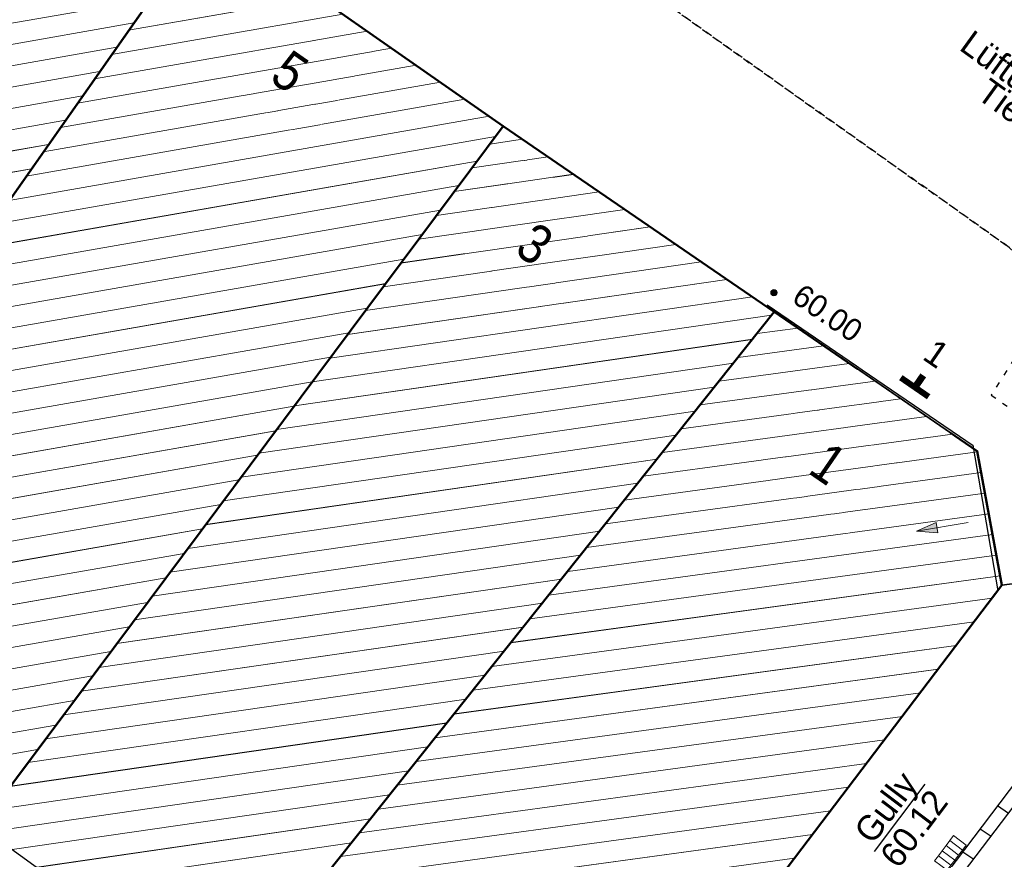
# Model space of a CAD drawing. Header units: millimetres. Extents: x 32365810 to 32368499, y 5620272 to 5622478.
# Tile 78 of 249: x 32366584 to 32366602, y 5620709 to 5620724. Entities that reach past the tile are written whole.
import ezdxf

# ---------------------------------------------------------------- set-up
doc = ezdxf.new("R2010")
doc.units = ezdxf.units.MM
for name, pattern in [('1000.100', [0]), ('1000.104', [0.225, 0.075, -0.15]), ('1600.1047', [0]), ('1600.2028', [0]), ('1600.2032', [0.25, 0.125, 0, 0, -0.125]), ('1600.2505', [0]), ('1600.2512', [0.25, 0.125, 0, 0, -0.125])]:
    doc.linetypes.add(name, pattern=pattern)
doc.layers.get('0').update_dxf_attribs({"color": 1, "linetype": 'CONTINUOUS'})
doc.layers.add('_K_Flurstücke_Grenzpunkte', color=251, linetype='CONTINUOUS', lineweight=50)
doc.layers.add('_K_Gebäude', color=251, linetype='CONTINUOUS')
doc.layers.add('_K_Lagebezeichnungen', color=251, linetype='CONTINUOUS')
for name, color, linetype, transparency in [('Beschriftung Topographie', 7, 'CONTINUOUS', 0.75), ('Flurstücke_Grenzpunkte', 11, 'CONTINUOUS', 0.75), ('Gebäude', 31, 'CONTINUOUS', 0.75), ('Höhen_ gemessen (NHN)', 7, 'CONTINUOUS', 0.75), ('Lagebezeichnungen', 12, 'CONTINUOUS', 0.75), ('Symbole Topographie', 7, 'CONTINUOUS', 0.75), ('Topographie_ örtl. Aufnahme', 7, 'CONTINUOUS', 0.75), ('weitere Entwässerungsleitungen', 7, 'CONTINUOUS', 0.75)]:
    doc.layers.add(name, color=color, linetype=linetype, transparency=transparency)
doc.styles.add('Beschriftung Topographie_ blau', font='GOTHIC.TTF')
doc.styles.add('Hausnummern NRW', font='arial.ttf', dxfattribs={"width": 0.85})
doc.styles.add('Höhe NHN_ gemessen_ blau', font='GOTHIC.TTF')
doc.styles.add('Kanal_ Höhe_ NHN (Deckel_Sohle)_ lila', font='GOTHIC.TTF')
doc.styles.add('Koordinaten der Kartenecken - N 6 380', font='arial.ttf')

# ---------------------------------------------------------------- blocks, each defined once
blk = doc.blocks.new('S1000.360')
at = {"lineweight": -2}
blk.add_hatch(color=0, dxfattribs=at).paths.add_polyline_path([(0, 0.25), (0.05, 0.05), (-0.05, 0.05)], flags=0)
at = {"color": 0, "lineweight": -2}
for p, q in [((-0.05, 0.05), (0, 0.25)), ((0, 0.25), (0.05, 0.05)), ((0, 0.25), (0, -0.25)), ((0.05, 0.05), (-0.05, 0.05))]:
    blk.add_line(p, q, dxfattribs=at)
blk = doc.blocks.new('S1000.507', base_point=(0, -0.25))
at = {"color": 0, "lineweight": -2}
for p, q in [((-0.5, 0.25), (-0.3, 0.25)), ((-0.5, -0.25), (-0.5, 0.25)), ((-0.3, 0.25), (-0.1, 0.25)), ((-0.3, 0.25), (-0.3, -0.25)), ((-0.1, 0.25), (0.1, 0.25)), ((-0.1, 0.25), (-0.1, -0.25)), ((0.1, 0.25), (0.3, 0.25)), ((0.1, 0.25), (0.1, -0.25)), ((0.3, 0.25), (0.5, 0.25)), ((0.3, 0.25), (0.3, -0.25)), ((0.5, 0.25), (0.5, -0.25)), ((-0.3, -0.25), (-0.5, -0.25)), ((-0.1, -0.25), (-0.3, -0.25)), ((0.1, -0.25), (-0.1, -0.25)), ((0.3, -0.25), (0.1, -0.25)), ((0.5, -0.25), (0.3, -0.25))]:
    blk.add_line(p, q, dxfattribs=at)
blk = doc.blocks.new('S1000.15')
at = {"color": 0, "lineweight": -2}
for p, q in [((-0.5, 0.05), (-0.485, 0.1)), ((0.495, 0.05), (-0.5, 0.05)), ((-0.5, -0.05), (-0.5, 0)), ((-0.5, 0), (0.5, 0)), ((-0.485, 0.1), (0.49, 0.1)), ((-0.475, 0.15), (-0.455, 0.2)), ((0.475, 0.15), (-0.475, 0.15)), ((-0.455, 0.2), (0.455, 0.2)), ((-0.43, 0.25), (-0.4, 0.3)), ((0.43, 0.25), (-0.43, 0.25)), ((-0.4, 0.3), (0.395, 0.3)), ((-0.355, 0.35), (-0.295, 0.4)), ((0.36, 0.35), (-0.355, 0.35)), ((-0.295, 0.4), (0.3, 0.4)), ((0.22, 0.45), (-0.215, 0.45)), ((0.3, 0.4), (0.22, 0.45)), ((0.395, 0.3), (0.36, 0.35)), ((0.455, 0.2), (0.43, 0.25)), ((0.49, 0.1), (0.475, 0.15)), ((0.5, 0), (0.495, 0.05)), ((0.495, -0.05), (-0.5, -0.05)), ((-0.475, -0.15), (-0.49, -0.1)), ((-0.49, -0.1), (0.485, -0.1)), ((0.475, -0.15), (-0.475, -0.15)), ((-0.43, -0.25), (-0.455, -0.2)), ((-0.455, -0.2), (0.46, -0.2)), ((0.425, -0.25), (-0.43, -0.25)), ((-0.355, -0.35), (-0.4, -0.3)), ((-0.4, -0.3), (0.395, -0.3)), ((0.345, -0.35), (-0.355, -0.35)), ((-0.205, -0.45), (-0.29, -0.4)), ((-0.29, -0.4), (0.285, -0.4)), ((0.2, -0.45), (-0.205, -0.45)), ((0.285, -0.4), (0.345, -0.35)), ((0.395, -0.3), (0.425, -0.25)), ((0.46, -0.2), (0.475, -0.15)), ((0.485, -0.1), (0.495, -0.05))]:
    blk.add_line(p, q, dxfattribs=at)
blk.add_circle((0, 0), 0.5, dxfattribs=at)
blk = doc.blocks.new('O1477')
at = {"layer": 'Flurstücke_Grenzpunkte', "color": 7, "linetype": '1600.2028', "lineweight": 35}
for p, q in [((32366097.655, 5622076.657), (32366088.399, 5622065.032)), ((32366101.28, 5622074.17), (32366097.655, 5622076.657)), ((32366101.721, 5622071.774), (32366101.28, 5622074.17)), ((32366090.025, 5622056.38), (32366101.721, 5622071.774))]:
    blk.add_line(p, q, dxfattribs=at)
blk = doc.blocks.new('O1629')
at = {"layer": 'Flurstücke_Grenzpunkte', "color": 7, "linetype": '1600.2028', "lineweight": 35}
for p, q in [((32366092.815, 5622079.978), (32366083.472, 5622067.466)), ((32366097.655, 5622076.657), (32366092.815, 5622079.978)), ((32366097.655, 5622076.657), (32366088.399, 5622065.032))]:
    blk.add_line(p, q, dxfattribs=at)
blk = doc.blocks.new('O1669')
at = {"layer": 'Flurstücke_Grenzpunkte', "color": 7, "linetype": '1600.2028', "lineweight": 35}
for p, q in [((32366087.519, 5622083.675), (32366075.923, 5622067.152)), ((32366092.815, 5622079.978), (32366087.519, 5622083.675)), ((32366092.815, 5622079.978), (32366083.472, 5622067.466))]:
    blk.add_line(p, q, dxfattribs=at)
blk = doc.blocks.new('O1913')
at = {"layer": 'Flurstücke_Grenzpunkte', "color": 7, "linetype": '1600.2028', "lineweight": 35}
blk.add_line((32366087.519, 5622083.675), (32366075.923, 5622067.152), dxfattribs=at)
blk = doc.blocks.new('O1916')
at = {"layer": 'Flurstücke_Grenzpunkte', "color": 7, "linetype": '1600.2028', "lineweight": 35}
for p in [(32366116.993, 5622073.848), (32366090.025, 5622056.38)]:
    blk.add_line(p, (32366101.721, 5622071.774), dxfattribs=at)
blk = doc.blocks.new('O1938')
at = {"layer": 'Flurstücke_Grenzpunkte', "color": 7, "linetype": '1600.2028', "lineweight": 35}
for p, q in [((32366092.815, 5622079.978), (32366087.519, 5622083.675)), ((32366097.655, 5622076.657), (32366092.815, 5622079.978)), ((32366101.28, 5622074.17), (32366097.655, 5622076.657)), ((32366101.721, 5622071.774), (32366101.28, 5622074.17)), ((32366116.993, 5622073.848), (32366101.721, 5622071.774))]:
    blk.add_line(p, q, dxfattribs=at)
blk = doc.blocks.new('O2277')
at = {"layer": 'Gebäude', "color": 7, "linetype": '1600.2505', "lineweight": 18}
for p, q in [((32366092.815, 5622079.978), (32366083.472, 5622067.466)), ((32366097.655, 5622076.657), (32366092.815, 5622079.978)), ((32366088.399, 5622065.032), (32366097.655, 5622076.657)), ((32366083.472, 5622067.466), (32366087.88, 5622064.29))]:
    blk.add_line(p, q, dxfattribs=at)
at = {"layer": 'Lagebezeichnungen', "color": 7, "lineweight": 18, "insert": (32366093.178, 5622077.578), "char_height": 0.7, "attachment_point": 8, "rotation": 325.4831, "line_spacing_factor": 0.69, "style": 'Hausnummern NRW', "bg_fill": 2}
blk.add_mtext('3', dxfattribs=at)
blk = doc.blocks.new('O2481')
at = {"layer": 'Gebäude', "color": 7, "linetype": '1600.2505', "lineweight": 18}
blk.add_line((32366075.923, 5622067.152), (32366087.519, 5622083.675), dxfattribs=at)
blk = doc.blocks.new('O2947')
at = {"layer": 'Gebäude', "color": 7, "linetype": '1600.2505', "lineweight": 18}
for p, q in [((32366088.399, 5622065.032), (32366097.655, 5622076.657)), ((32366101.28, 5622074.17), (32366097.655, 5622076.657)), ((32366101.721, 5622071.774), (32366101.28, 5622074.17)), ((32366090.025, 5622056.38), (32366101.721, 5622071.774))]:
    blk.add_line(p, q, dxfattribs=at)
at = {"layer": 'Lagebezeichnungen', "color": 7, "lineweight": 18, "rotation": 325.4831, "line_spacing_factor": 0.69, "bg_fill": 2}
for insert, char_height, attachment_point, style in [((32366100.683, 5622076.103), 0.457, 2, 'Koordinaten der Kartenecken - N 6 380'), ((32366098.423, 5622073.663), 0.7, 8, 'Hausnummern NRW')]:
    blk.add_mtext('1', dxfattribs=dict(at, insert=insert, char_height=char_height, attachment_point=attachment_point, style=style))
blk = doc.blocks.new('O3216')
at = {"layer": 'Gebäude', "color": 7, "linetype": '1600.2505', "lineweight": 18}
for p, q in [((32366075.923, 5622067.152), (32366087.519, 5622083.675)), ((32366092.815, 5622079.978), (32366087.519, 5622083.675)), ((32366092.815, 5622079.978), (32366083.472, 5622067.466))]:
    blk.add_line(p, q, dxfattribs=at)
at = {"layer": 'Lagebezeichnungen', "color": 7, "lineweight": 18, "insert": (32366088.801, 5622080.657), "char_height": 0.7, "attachment_point": 8, "rotation": 325.102, "line_spacing_factor": 0.69, "style": 'Hausnummern NRW', "bg_fill": 2}
blk.add_mtext('5', dxfattribs=at)
blk = doc.blocks.new('*X1015')
at = {"color": 142, "linetype": '1000.100', "lineweight": 25, "true_color": 0x0087cd}
for p, q in [((32366103.506918, 5622070.30562), (32366103.696064, 5622070.16495)), ((32366103.196355, 5622069.894526), (32366103.385434, 5622069.753906)), ((32366102.885793, 5622069.483432), (32366103.074806, 5622069.342861)), ((32366102.575136, 5622069.072213), (32366102.765511, 5622068.933582)), ((32366102.264535, 5622068.661066), (32366102.454842, 5622068.522484)), ((32366101.953665, 5622068.249565), (32366102.145561, 5622068.113223)), ((32366101.642782, 5622067.838048), (32366101.835442, 5622067.702854)), ((32366101.331762, 5622067.426347), (32366101.525216, 5622067.292341)), ((32366101.019956, 5622067.013607), (32366101.215647, 5622066.882698))]:
    blk.add_line(p, q, dxfattribs=at)
blk = doc.blocks.new('*X1122')
at = {"color": 253, "linetype": '1600.1047', "lineweight": 18, "true_color": 0xb2b2b2}
for p, q in [((32366093.159928, 5622079.741326), (32366092.574928, 5622079.656499)), ((32366093.615823, 5622079.42851), (32366092.257621, 5622079.231566)), ((32366094.071718, 5622079.115694), (32366091.940314, 5622078.806634)), ((32366094.527613, 5622078.802878), (32366091.623007, 5622078.381702)), ((32366094.983508, 5622078.490063), (32366091.3057, 5622077.95677)), ((32366095.439403, 5622078.177247), (32366090.988394, 5622077.531837)), ((32366095.895299, 5622077.864431), (32366090.671087, 5622077.106905)), ((32366096.351194, 5622077.551616), (32366090.35378, 5622076.681973)), ((32366096.807089, 5622077.2388), (32366090.036473, 5622076.25704)), ((32366097.262984, 5622076.925984), (32366089.719167, 5622075.832108)), ((32366097.607208, 5622076.596976), (32366089.40186, 5622075.407176)), ((32366097.266126, 5622076.168596), (32366089.084553, 5622074.982244)), ((32366096.925043, 5622075.740217), (32366088.767246, 5622074.557311)), ((32366096.583961, 5622075.311837), (32366088.44994, 5622074.132379)), ((32366096.242878, 5622074.883457), (32366088.132633, 5622073.707447)), ((32366095.901796, 5622074.455077), (32366087.815326, 5622073.282514)), ((32366095.560713, 5622074.026697), (32366087.498019, 5622072.857582)), ((32366095.219631, 5622073.598317), (32366087.180712, 5622072.43265)), ((32366094.878548, 5622073.169938), (32366086.863406, 5622072.007718)), ((32366094.537466, 5622072.741558), (32366086.546099, 5622071.582785)), ((32366094.196383, 5622072.313178), (32366086.228792, 5622071.157853)), ((32366093.855301, 5622071.884798), (32366085.911485, 5622070.732921)), ((32366093.514218, 5622071.456418), (32366085.594179, 5622070.307989)), ((32366093.173136, 5622071.028038), (32366085.276872, 5622069.883056)), ((32366092.832053, 5622070.599659), (32366084.959565, 5622069.458124)), ((32366092.490971, 5622070.171279), (32366084.642258, 5622069.033192)), ((32366092.149889, 5622069.742899), (32366084.324952, 5622068.608259)), ((32366091.808806, 5622069.314519), (32366084.007645, 5622068.183327)), ((32366091.467724, 5622068.886139), (32366083.690338, 5622067.758395)), ((32366091.126641, 5622068.457759), (32366083.608551, 5622067.367614)), ((32366090.785559, 5622068.02938), (32366084.046353, 5622067.052174)), ((32366090.444476, 5622067.601), (32366084.484154, 5622066.736735)), ((32366090.103394, 5622067.17262), (32366084.921955, 5622066.421296))]:
    blk.add_line(p, q, dxfattribs=at)
blk = doc.blocks.new('*X1179')
at = {"color": 253, "linetype": '1600.1047', "lineweight": 18, "true_color": 0xb2b2b2}
for p, q in [((32366086.521285, 5622082.253368), (32366079.513175, 5622081.025396)), ((32366086.216633, 5622081.819273), (32366079.211504, 5622080.591824)), ((32366085.911981, 5622081.385178), (32366078.909833, 5622080.158251)), ((32366085.607329, 5622080.951083), (32366078.608162, 5622079.724679)), ((32366085.302677, 5622080.516989), (32366078.306491, 5622079.291106)), ((32366084.998025, 5622080.082894), (32366078.00482, 5622078.857534)), ((32366084.693374, 5622079.648799), (32366077.703149, 5622078.423961)), ((32366084.388722, 5622079.214704), (32366077.401477, 5622077.990389))]:
    blk.add_line(p, q, dxfattribs=at)
blk = doc.blocks.new('*X1315')
at = {"color": 253, "linetype": '1600.1047', "lineweight": 18, "true_color": 0xb2b2b2}
for p, q in [((32366098.07442, 5622076.369249), (32366097.346803, 5622076.269922)), ((32366098.534531, 5622076.053581), (32366097.008705, 5622075.84529)), ((32366098.994643, 5622075.737913), (32366096.670606, 5622075.420659)), ((32366099.454754, 5622075.422244), (32366096.332508, 5622074.996027)), ((32366099.914866, 5622075.106576), (32366095.99441, 5622074.571396)), ((32366100.374977, 5622074.790908), (32366095.656312, 5622074.146764)), ((32366100.835089, 5622074.47524), (32366095.318214, 5622073.722132)), ((32366101.282245, 5622074.157803), (32366094.980116, 5622073.297501)), ((32366101.350199, 5622073.788602), (32366094.642018, 5622072.872869)), ((32366101.418153, 5622073.4194), (32366094.30392, 5622072.448237)), ((32366101.486107, 5622073.050198), (32366093.965822, 5622072.023606)), ((32366101.554061, 5622072.680997), (32366093.627724, 5622071.598974)), ((32366101.622015, 5622072.311795), (32366093.289626, 5622071.174343)), ((32366101.689969, 5622071.942594), (32366092.951527, 5622070.749711)), ((32366101.546673, 5622071.544555), (32366092.613429, 5622070.325079)), ((32366101.225838, 5622071.12228), (32366092.275331, 5622069.900448)), ((32366100.905003, 5622070.700005), (32366091.937233, 5622069.475816)), ((32366100.584169, 5622070.27773), (32366091.599135, 5622069.051184)), ((32366100.263334, 5622069.855455), (32366091.261037, 5622068.626553)), ((32366099.9425, 5622069.43318), (32366090.922939, 5622068.201921)), ((32366099.621665, 5622069.010905), (32366090.584841, 5622067.777289)), ((32366099.30083, 5622068.58863), (32366090.246743, 5622067.352658)), ((32366098.979996, 5622068.166355), (32366089.908645, 5622066.928026)), ((32366098.659161, 5622067.74408), (32366089.570546, 5622066.503395)), ((32366098.338326, 5622067.321805), (32366089.232448, 5622066.078763)), ((32366098.017492, 5622066.89953), (32366088.89435, 5622065.654131))]:
    blk.add_line(p, q, dxfattribs=at)
blk = doc.blocks.new('*X1395')
at = {"color": 253, "linetype": '1600.1047', "lineweight": 18, "true_color": 0xb2b2b2}
for p, q in [((32366089.513815, 5622082.282471), (32366086.124977, 5622081.688674)), ((32366089.949765, 5622081.978146), (32366085.820326, 5622081.254579)), ((32366090.385715, 5622081.673821), (32366085.515674, 5622080.820485)), ((32366090.821665, 5622081.369495), (32366085.211022, 5622080.38639)), ((32366091.257615, 5622081.06517), (32366084.90637, 5622079.952295)), ((32366091.693565, 5622080.760844), (32366084.601718, 5622079.5182)), ((32366092.129515, 5622080.456519), (32366084.297066, 5622079.084106)), ((32366092.565465, 5622080.152194), (32366083.992414, 5622078.650011)), ((32366092.675137, 5622079.790697), (32366083.687762, 5622078.215916)), ((32366092.348053, 5622079.352672), (32366083.383111, 5622077.781821)), ((32366092.020969, 5622078.914647), (32366083.078459, 5622077.347727)), ((32366091.693886, 5622078.476621), (32366082.773807, 5622076.913632)), ((32366091.366802, 5622078.038596), (32366082.469155, 5622076.479537)), ((32366091.039719, 5622077.600571), (32366082.164503, 5622076.045442)), ((32366090.712635, 5622077.162545), (32366081.859851, 5622075.611347)), ((32366090.385551, 5622076.72452), (32366081.555199, 5622075.177253)), ((32366090.058468, 5622076.286495), (32366081.250547, 5622074.743158)), ((32366089.731384, 5622075.84847), (32366080.945896, 5622074.309063)), ((32366089.4043, 5622075.410444), (32366080.641244, 5622073.874968)), ((32366089.077217, 5622074.972419), (32366080.336592, 5622073.440874)), ((32366088.750133, 5622074.534394), (32366080.03194, 5622073.006779)), ((32366088.42305, 5622074.096368), (32366079.727288, 5622072.572684)), ((32366088.095966, 5622073.658343), (32366079.422636, 5622072.138589)), ((32366087.768882, 5622073.220318), (32366079.117984, 5622071.704495)), ((32366087.441799, 5622072.782293), (32366078.813332, 5622071.2704)), ((32366087.114715, 5622072.344267), (32366078.508681, 5622070.836305)), ((32366086.787631, 5622071.906242), (32366078.204029, 5622070.40221)), ((32366086.460548, 5622071.468217), (32366077.899377, 5622069.968115)), ((32366086.133464, 5622071.030191), (32366077.594725, 5622069.534021)), ((32366085.806381, 5622070.592166), (32366077.290073, 5622069.099926)), ((32366085.479297, 5622070.154141), (32366076.985421, 5622068.665831)), ((32366085.152213, 5622069.716115), (32366076.680769, 5622068.231736)), ((32366084.82513, 5622069.27809), (32366076.376117, 5622067.797642)), ((32366084.498046, 5622068.840065), (32366076.071466, 5622067.363547))]:
    blk.add_line(p, q, dxfattribs=at)

msp = doc.modelspace()

# ---------------------------------------------------------------- linework, layer by layer
at = {"layer": '_K_Flurstücke_Grenzpunkte', "linetype": '1600.2028', "lineweight": 35}
for p, q in [((32366592.64, 5620722.232), (32366587.344, 5620725.929)), ((32366597.48, 5620718.911), (32366592.64, 5620722.232)), ((32366601.105, 5620716.424), (32366597.48, 5620718.911)), ((32366601.546, 5620714.028), (32366601.105, 5620716.424)), ((32366616.818, 5620716.102), (32366601.546, 5620714.028)), ((32366616.818, 5620716.102), (32366601.546, 5620714.028)), ((32366589.85, 5620698.634), (32366601.546, 5620714.028))]:
    msp.add_line(p, q, dxfattribs=at)
at = {"layer": '_K_Flurstücke_Grenzpunkte', "linetype": '1600.2028'}
for points in [[(32366571.631, 5620712.202), (32366574.919, 5620716.928), (32366583.196, 5620728.824), (32366587.344, 5620725.929), (32366575.748, 5620709.406)], [(32366579.817, 5620705.06), (32366584.21, 5620702.246), (32366584.711, 5620702.924), (32366585.049, 5620702.748), (32366587.705, 5620706.544), (32366588.224, 5620707.286), (32366597.48, 5620718.911), (32366592.64, 5620722.232), (32366583.297, 5620709.72)], [(32366584.21, 5620702.246), (32366589.85, 5620698.634), (32366601.546, 5620714.028), (32366601.105, 5620716.424), (32366597.48, 5620718.911), (32366588.224, 5620707.286), (32366587.705, 5620706.544), (32366585.049, 5620702.748), (32366584.711, 5620702.924)]]:
    msp.add_lwpolyline(points, close=True, dxfattribs=at)
at = {"layer": '_K_Gebäude', "linetype": '1600.2505', "lineweight": -2}
for p, q in [((32366587.344, 5620725.929), (32366575.748, 5620709.406)), ((32366592.64, 5620722.232), (32366583.297, 5620709.72)), ((32366583.297, 5620709.72), (32366592.64, 5620722.232)), ((32366588.224, 5620707.286), (32366597.48, 5620718.911)), ((32366583.297, 5620709.72), (32366587.705, 5620706.544))]:
    msp.add_line(p, q, dxfattribs=at)
at = {"layer": '_K_Gebäude', "linetype": '1600.1047', "lineweight": 18}
for p, q in [((32366586.347, 5620724.507), (32366579.339, 5620723.279)), ((32366589.339, 5620724.536), (32366585.95, 5620723.942)), ((32366589.775, 5620724.232), (32366585.646, 5620723.508)), ((32366586.042, 5620724.073), (32366579.037, 5620722.845)), ((32366590.211, 5620723.927), (32366585.341, 5620723.074)), ((32366585.737, 5620723.639), (32366578.735, 5620722.412)), ((32366590.647, 5620723.623), (32366585.036, 5620722.64)), ((32366585.433, 5620723.205), (32366578.434, 5620721.978)), ((32366591.083, 5620723.319), (32366584.732, 5620722.206)), ((32366591.519, 5620723.015), (32366584.427, 5620721.772)), ((32366585.128, 5620722.771), (32366578.132, 5620721.545)), ((32366591.955, 5620722.71), (32366584.122, 5620721.338)), ((32366584.823, 5620722.337), (32366577.83, 5620721.111)), ((32366592.391, 5620722.406), (32366583.818, 5620720.904)), ((32366592.501, 5620722.044), (32366583.513, 5620720.47)), ((32366592.985, 5620721.995), (32366592.4, 5620721.91)), ((32366584.519, 5620721.902), (32366577.529, 5620720.678)), ((32366592.173, 5620721.606), (32366583.209, 5620720.035)), ((32366593.441, 5620721.682), (32366592.083, 5620721.485)), ((32366584.214, 5620721.468), (32366577.227, 5620720.244)), ((32366593.897, 5620721.369), (32366591.766, 5620721.06)), ((32366591.846, 5620721.168), (32366582.904, 5620719.601)), ((32366594.353, 5620721.057), (32366591.448, 5620720.635)), ((32366591.519, 5620720.73), (32366582.599, 5620719.167)), ((32366594.809, 5620720.744), (32366591.131, 5620720.21)), ((32366595.265, 5620720.431), (32366590.814, 5620719.785)), ((32366591.192, 5620720.292), (32366582.295, 5620718.733)), ((32366595.721, 5620720.118), (32366590.497, 5620719.361)), ((32366590.865, 5620719.854), (32366581.99, 5620718.299)), ((32366596.177, 5620719.805), (32366590.179, 5620718.936)), ((32366596.633, 5620719.492), (32366589.862, 5620718.511)), ((32366590.538, 5620719.416), (32366581.685, 5620717.865)), ((32366597.088, 5620719.18), (32366589.545, 5620718.086)), ((32366590.211, 5620718.978), (32366581.381, 5620717.431)), ((32366597.433, 5620718.851), (32366589.227, 5620717.661)), ((32366597.9, 5620718.623), (32366597.172, 5620718.524)), ((32366589.884, 5620718.54), (32366581.076, 5620716.997)), ((32366597.092, 5620718.422), (32366588.91, 5620717.236)), ((32366598.36, 5620718.307), (32366596.834, 5620718.099)), ((32366589.557, 5620718.102), (32366580.771, 5620716.563)), ((32366596.75, 5620717.994), (32366588.593, 5620716.811)), ((32366598.82, 5620717.992), (32366596.496, 5620717.674)), ((32366589.23, 5620717.664), (32366580.467, 5620716.129)), ((32366596.409, 5620717.565), (32366588.275, 5620716.386)), ((32366599.28, 5620717.676), (32366596.158, 5620717.25)), ((32366599.74, 5620717.36), (32366595.82, 5620716.825)), ((32366588.903, 5620717.226), (32366580.162, 5620715.695)), ((32366596.068, 5620717.137), (32366587.958, 5620715.961)), ((32366600.2, 5620717.045), (32366595.482, 5620716.4)), ((32366588.576, 5620716.788), (32366579.857, 5620715.26)), ((32366595.727, 5620716.709), (32366587.641, 5620715.536)), ((32366600.661, 5620716.729), (32366595.144, 5620715.976)), ((32366588.248, 5620716.35), (32366579.553, 5620714.826)), ((32366601.108, 5620716.411), (32366594.806, 5620715.551)), ((32366595.386, 5620716.28), (32366587.323, 5620715.111)), ((32366601.176, 5620716.042), (32366594.467, 5620715.127)), ((32366587.921, 5620715.912), (32366579.248, 5620714.392)), ((32366595.045, 5620715.852), (32366587.006, 5620714.686)), ((32366601.244, 5620715.673), (32366594.129, 5620714.702)), ((32366587.594, 5620715.474), (32366578.943, 5620713.958)), ((32366594.704, 5620715.424), (32366586.689, 5620714.261)), ((32366601.312, 5620715.304), (32366593.791, 5620714.277)), ((32366587.267, 5620715.036), (32366578.639, 5620713.524)), ((32366594.363, 5620714.995), (32366586.372, 5620713.836)), ((32366601.379, 5620714.935), (32366593.453, 5620713.853)), ((32366586.94, 5620714.598), (32366578.334, 5620713.09)), ((32366594.022, 5620714.567), (32366586.054, 5620713.412)), ((32366601.447, 5620714.565), (32366593.115, 5620713.428)), ((32366601.515, 5620714.196), (32366592.777, 5620713.003)), ((32366586.613, 5620714.16), (32366578.029, 5620712.656)), ((32366593.681, 5620714.138), (32366585.737, 5620712.987)), ((32366586.286, 5620713.722), (32366577.725, 5620712.222)), ((32366593.34, 5620713.71), (32366585.42, 5620712.562)), ((32366601.372, 5620713.798), (32366592.439, 5620712.579)), ((32366601.051, 5620713.376), (32366592.101, 5620712.154)), ((32366585.959, 5620713.284), (32366577.42, 5620711.788)), ((32366592.999, 5620713.282), (32366585.102, 5620712.137)), ((32366585.632, 5620712.846), (32366577.116, 5620711.354)), ((32366592.657, 5620712.853), (32366584.785, 5620711.712)), ((32366600.73, 5620712.954), (32366591.763, 5620711.729)), ((32366600.41, 5620712.531), (32366591.425, 5620711.305)), ((32366585.305, 5620712.408), (32366576.811, 5620710.919)), ((32366592.316, 5620712.425), (32366584.468, 5620711.287)), ((32366600.089, 5620712.109), (32366591.086, 5620710.88)), ((32366584.978, 5620711.97), (32366576.506, 5620710.485)), ((32366591.975, 5620711.997), (32366584.15, 5620710.862)), ((32366591.634, 5620711.568), (32366583.833, 5620710.437)), ((32366599.768, 5620711.687), (32366590.748, 5620710.456)), ((32366584.651, 5620711.532), (32366576.202, 5620710.051)), ((32366599.447, 5620711.265), (32366590.41, 5620710.031)), ((32366584.323, 5620711.094), (32366575.897, 5620709.617)), ((32366591.293, 5620711.14), (32366583.516, 5620710.012)), ((32366590.952, 5620710.711), (32366583.434, 5620709.621)), ((32366599.126, 5620710.842), (32366590.072, 5620709.606)), ((32366598.805, 5620710.42), (32366589.734, 5620709.182)), ((32366590.611, 5620710.283), (32366583.872, 5620709.306)), ((32366598.485, 5620709.998), (32366589.396, 5620708.757)), ((32366590.27, 5620709.855), (32366584.31, 5620708.99)), ((32366598.164, 5620709.575), (32366589.058, 5620708.332)), ((32366589.929, 5620709.426), (32366584.747, 5620708.675)), ((32366597.843, 5620709.153), (32366588.72, 5620707.908))]:
    msp.add_line(p, q, dxfattribs=at)
at = {"layer": '_K_Gebäude', "linetype": '1600.2505', "lineweight": -2}
msp.add_lwpolyline([(32366575.748, 5620709.406), (32366587.344, 5620725.929), (32366583.196, 5620728.824), (32366574.919, 5620716.928), (32366571.631, 5620712.202)], close=True, dxfattribs=at)

# ---------------------------------------------------------------- block references
at = {"layer": 'Höhen_ gemessen (NHN)', "color": 7, "lineweight": 18, "xscale": 0.1125, "yscale": 0.1125, "zscale": 0.1125}
msp.add_blockref('S1000.15', (32366597.473, 5620719.256, 59.995), dxfattribs=at)
at = {"layer": 'Symbole Topographie', "color": 7, "lineweight": 18, "xscale": 1.875, "yscale": 1.875, "zscale": 1.875, "rotation": 99.697559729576}
msp.add_blockref('S1000.360', (32366600.479, 5620715.073), dxfattribs=at)
at = {"layer": 'Topographie_ örtl. Aufnahme', "color": 7, "lineweight": 18, "xscale": 0.5625, "yscale": 0.5625, "zscale": 0.5625, "rotation": 52.93001480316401}
msp.add_blockref('S1000.507', (32366600.737, 5620709.163, 60.118), dxfattribs=at)

# ---------------------------------------------------------------- next in the draw order: texts
at = {"layer": '_K_Lagebezeichnungen', "lineweight": 18, "char_height": 1, "line_spacing_factor": 0.69, "bg_fill": 2}
for s, insert, attachment_point, rotation, style in [('5', (32366588.626, 5620722.911), 8, 325.102, 'Hausnummern NRW'), ('3', (32366593.003, 5620719.832), 8, 325.483, 'Hausnummern NRW'), ('1', (32366600.508, 5620718.357), 2, 325.483, 'Koordinaten der Kartenecken - N 6 380'), ('1', (32366598.248, 5620715.917), 8, 325.483, 'Hausnummern NRW')]:
    msp.add_mtext(s, dxfattribs=dict(at, insert=insert, attachment_point=attachment_point, rotation=rotation, style=style))

# ---------------------------------------------------------------- next in the draw order: linework, layer by layer
at = {"layer": '_K_Flurstücke_Grenzpunkte', "linetype": '1600.2028'}
msp.add_lwpolyline([(32366571.631, 5620712.202), (32366575.748, 5620709.406), (32366587.344, 5620725.929), (32366592.64, 5620722.232), (32366583.297, 5620709.72), (32366579.817, 5620705.06), (32366576.289, 5620700.33), (32366573.066, 5620702.753), (32366572.747, 5620702.327), (32366571.967, 5620702.776), (32366572.043, 5620702.903), (32366567.965, 5620705.364), (32366563.301, 5620698.691), (32366562.589, 5620699.207), (32366568.714, 5620708.01), (32366569.182, 5620708.683), (32366569.346, 5620708.569), (32366571.489, 5620711.651), (32366571.328, 5620711.767)], close=True, dxfattribs=at)
at = {"layer": '_K_Gebäude', "linetype": '1600.2505', "lineweight": -2}
for p, q in [((32366592.64, 5620722.232), (32366587.344, 5620725.929)), ((32366597.48, 5620718.911), (32366592.64, 5620722.232))]:
    msp.add_line(p, q, dxfattribs=at)
at = {"layer": '_K_Gebäude', "linetype": '1600.2032', "lineweight": -2}
for points in [[(32366634.621, 5620691.218), (32366613.067, 5620704.462), (32366612.622, 5620703.921), (32366611.299, 5620705.009), (32366609.787, 5620706.022), (32366608.05, 5620707.811), (32366607.256, 5620708.912), (32366607.212, 5620708.793), (32366606.687, 5620707.861), (32366603.328, 5620709.666), (32366603.531, 5620710.03), (32366603.957, 5620711.175), (32366603.265, 5620711.308), (32366603.636, 5620713.213), (32366603.702, 5620717.933), (32366603.624, 5620718.675), (32366603.316, 5620721.954), (32366601.843, 5620719.899), (32366601.676, 5620720.065), (32366578.592, 5620736.47), (32366575.161, 5620738.915), (32366573.19, 5620740.32), (32366541.574, 5620762.86)], [(32366541.574, 5620762.86), (32366573.19, 5620740.32), (32366575.161, 5620738.915), (32366578.592, 5620736.47), (32366601.676, 5620720.065), (32366601.843, 5620719.899), (32366603.316, 5620721.954), (32366603.624, 5620718.675), (32366603.702, 5620717.933), (32366603.636, 5620713.213), (32366603.265, 5620711.308), (32366603.957, 5620711.175), (32366603.531, 5620710.03), (32366603.328, 5620709.666), (32366606.687, 5620707.861), (32366607.212, 5620708.793), (32366607.256, 5620708.912), (32366608.05, 5620707.811), (32366609.787, 5620706.022), (32366611.299, 5620705.009), (32366612.622, 5620703.921), (32366613.067, 5620704.462), (32366634.621, 5620691.218)]]:
    msp.add_lwpolyline(points, dxfattribs=at)
at = {"layer": '_K_Gebäude', "linetype": '1600.2505', "lineweight": -2}
msp.add_lwpolyline([(32366584.711, 5620702.924), (32366585.049, 5620702.748), (32366587.705, 5620706.544), (32366588.224, 5620707.286), (32366597.48, 5620718.911), (32366601.105, 5620716.424), (32366601.546, 5620714.028), (32366589.85, 5620698.634), (32366584.21, 5620702.246)], close=True, dxfattribs=at)

# ---------------------------------------------------------------- next in the draw order: texts
at = {"layer": 'Beschriftung Topographie', "color": 142, "lineweight": 25, "true_color": 0x0087cd, "insert": (32366602.154, 5620721.792), "char_height": 0.45, "attachment_point": 8, "rotation": 324.1079, "line_spacing_factor": 0.69, "style": 'Beschriftung Topographie_ blau', "bg_fill": 2}
msp.add_mtext('Lüftungsschacht\\PTiefgarage', dxfattribs=at)
at = {"layer": 'Höhen_ gemessen (NHN)', "color": 142, "lineweight": 25, "true_color": 0x0087cd, "insert": (32366597.766, 5620719.101, 59.995), "char_height": 0.4, "attachment_point": 7, "rotation": 325.6772, "line_spacing_factor": 0.69, "style": 'Höhe NHN_ gemessen_ blau', "bg_fill": 2}
msp.add_mtext('60.00', dxfattribs=at)
at = {"layer": 'weitere Entwässerungsleitungen', "color": 200, "lineweight": 25, "true_color": 0xd600ff, "insert": (32366599.721, 5620709.873, 60.118), "char_height": 0.45, "attachment_point": 5, "rotation": 52.93, "line_spacing_factor": 0.69, "style": 'Kanal_ Höhe_ NHN (Deckel_Sohle)_ lila', "bg_fill": 2}
msp.add_mtext('\\SGully/60.12;', dxfattribs=at)

# ---------------------------------------------------------------- next in the draw order: block references
at = {"layer": 'Flurstücke_Grenzpunkte', "color": 7, "true_color": 0xffffff}
msp.add_blockref('O1477', (499.825, -1357.746), dxfattribs=at)

# ---------------------------------------------------------------- next in the draw order: block references
msp.add_blockref('O1629', (499.825, -1357.746), dxfattribs=at)

# ---------------------------------------------------------------- next in the draw order: block references
msp.add_blockref('O1669', (499.825, -1357.746), dxfattribs=at)

# ---------------------------------------------------------------- next in the draw order: block references
msp.add_blockref('O1913', (499.825, -1357.746), dxfattribs=at)

# ---------------------------------------------------------------- next in the draw order: block references
msp.add_blockref('O1916', (499.825, -1357.746), dxfattribs=at)

# ---------------------------------------------------------------- next in the draw order: block references
msp.add_blockref('O1938', (499.825, -1357.746), dxfattribs=at)

# ---------------------------------------------------------------- next in the draw order: block references
at = {"layer": 'Gebäude', "color": 7, "true_color": 0xffffff}
msp.add_blockref('O2277', (499.825, -1357.746), dxfattribs=at)

# ---------------------------------------------------------------- next in the draw order: block references
msp.add_blockref('O2481', (499.825, -1357.746), dxfattribs=at)

# ---------------------------------------------------------------- next in the draw order: block references
msp.add_blockref('O2947', (499.825, -1357.746), dxfattribs=at)

# ---------------------------------------------------------------- next in the draw order: linework, layer by layer
at = {"layer": 'Topographie_ örtl. Aufnahme', "color": 142, "linetype": '1000.104', "lineweight": 25, "true_color": 0x0087cd}
for p, q in [((32366602.7, 5620719.553, 60.008), (32366601.352, 5620717.425, 60.003)), ((32366601.352, 5620717.425, 60.003), (32366604.772, 5620715.073, 60.011))]:
    msp.add_line(p, q, dxfattribs=at)
at = {"layer": 'Topographie_ örtl. Aufnahme', "color": 142, "linetype": '1000.100', "lineweight": 25, "true_color": 0x0087cd}
for p, q in [((32366601.03, 5620716.517, 60.256), (32366597.35, 5620719.03, 59.995)), ((32366601.477, 5620713.931, 60.046), (32366601.033, 5620716.533, 60.009)), ((32366603.643, 5620712.971, 60.028), (32366600.56, 5620708.89)), ((32366600.748, 5620708.749), (32366603.742, 5620712.711))]:
    msp.add_line(p, q, dxfattribs=at)

# ---------------------------------------------------------------- next in the draw order: block references
at = {"layer": 'Gebäude', "color": 7, "true_color": 0xffffff}
msp.add_blockref('O3216', (499.825, -1357.746), dxfattribs=at)
at = {"layer": 'Topographie_ örtl. Aufnahme', "color": 7, "true_color": 0xffffff}
msp.add_blockref('*X1015', (499.825, -1357.746), dxfattribs=at)

# ---------------------------------------------------------------- next in the draw order: linework, layer by layer
at = {"layer": 'Gebäude', "color": 7, "linetype": '1600.2512', "lineweight": 18}
msp.add_line((32366578.592, 5620736.47), (32366601.676, 5620720.065), dxfattribs=at)
at = {"layer": 'Gebäude', "color": 7, "linetype": '1600.2032', "lineweight": 18}
msp.add_line((32366578.592, 5620736.47), (32366601.676, 5620720.065), dxfattribs=at)
at = {"layer": 'Topographie_ örtl. Aufnahme', "color": 142, "linetype": '1000.100', "lineweight": 25, "true_color": 0x0087cd}
msp.add_line((32366589.81, 5620698.607), (32366601.477, 5620713.931, 60.046), dxfattribs=at)

# ---------------------------------------------------------------- next in the draw order: block references
at = {"layer": 'Gebäude', "color": 7, "true_color": 0xffffff}
for name in ['*X1179', '*X1395', '*X1122', '*X1315']:
    msp.add_blockref(name, (499.825, -1357.746), dxfattribs=at)

doc.saveas('drawing.dxf')
